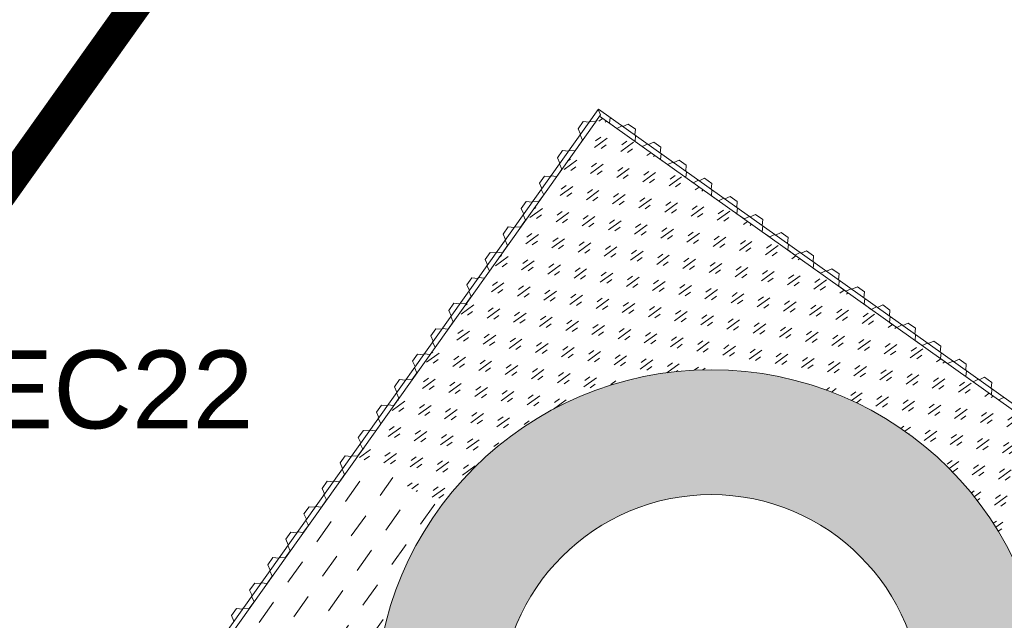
# Model space of a CAD drawing. Header units: metres. Extents: x 68442 to 71740, y 407111 to 411160.
# Tile 42 of 186: x 69655 to 69686, y 408294 to 408313. Entities that reach past the tile are written whole.
import ezdxf

# ---------------------------------------------------------------- set-up
doc = ezdxf.new("R2010")
doc.units = ezdxf.units.M
doc.linetypes.add('XX-CENTER', pattern=[8, 5, -1, 1, -1])
doc.layers.get('0').update_dxf_attribs({"lineweight": 0})
doc.layers.add('MACG_alg_werkgrens', color=3, linetype='XX-CENTER', lineweight=0)
doc.layers.add('MACG_n_inr_damwand', color=1, linetype='Continuous', lineweight=0, plot=False, transparency=0.8)
for name, color, linetype, lineweight, transparency in [('MACG_n_vhr_arc_auxcrane', 3, 'Continuous', 0, 0.8), ('MACG_n_vhr_arc_gravel', 34, 'Continuous', 0, 0.8), ('MACG_n_vhr_arc_preassembly_13.5', 6, 'Continuous', 0, 0.8), ('MACG_n_vhr_kant_', 7, 'Continuous', 0, 0.8)]:
    doc.layers.add(name, color=color, linetype=linetype, lineweight=lineweight, transparency=transparency)
doc.styles.add('Arial', font='arial.ttf')

msp = doc.modelspace()

# ---------------------------------------------------------------- hatches: boundary and pattern name
at = {"layer": 'MACG_n_vhr_arc_auxcrane'}
h = msp.add_hatch(dxfattribs=at)
h.set_pattern_fill('ACO-BETON_DETAIL', color=256, scale=2, angle=90.000000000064, style=0, pattern_type=2)
h.set_pattern_definition([(144.5671570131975, (34830.20062355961, 204118.3405691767), (-0.5922876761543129, -0.3149528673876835), [0, -0.6])])
edge = h.paths.add_edge_path()
edge.add_line((69890.99, 408653.63), (69887.79525117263, 408655.469343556))
edge.add_arc((69862.8476124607, 408612.1378847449), 50.00000000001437, 60.06925974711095, 100.9698881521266)
edge.add_line((69853.33295876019, 408661.2242511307), (69842.87816237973, 408659.3580816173))
edge.add_line((69842.87816237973, 408659.3580816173), (69804.56703283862, 408651.9339497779))
edge.add_line((69804.56703283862, 408651.9339497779), (69802.47006812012, 408652.2423224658))
edge.add_line((69802.47006812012, 408652.2423224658), (69772.25587428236, 408646.387257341))
edge.add_line((69772.25587428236, 408646.387257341), (69762.24201368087, 408644.0296839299))
edge.add_line((69762.24201368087, 408644.0296839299), (69714.23143711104, 408634.4101892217))
edge.add_line((69714.23143711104, 408634.4101892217), (69660.31987083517, 408623.5318909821))
edge.add_line((69660.31987083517, 408623.5318909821), (69615.6930530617, 408616.1773594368))
edge.add_line((69615.6930530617, 408616.1773594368), (69599.9680490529, 408615.1589782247))
edge.add_line((69599.9680490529, 408615.1589782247), (69579.75685627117, 408613.879535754))
edge.add_line((69579.75685627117, 408613.879535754), (69516.46531439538, 408612.0197842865))
edge.add_line((69516.46531439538, 408612.0197842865), (69480.55483007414, 408610.9297698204))
edge.add_line((69480.55483007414, 408610.9297698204), (69447.70548933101, 408609.4110430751))
edge.add_line((69447.70548933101, 408609.4110430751), (69408.6999944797, 408608.214484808))
edge.add_line((69408.6999944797, 408608.214484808), (69406.67941979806, 408608.8545103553))
edge.add_line((69406.67941979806, 408608.8545103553), (69374.7664976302, 408607.8755285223))
edge.add_line((69374.7664976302, 408607.8755285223), (69333.72515114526, 408605.8086692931))
edge.add_line((69333.72515114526, 408605.8086692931), (69302.51413815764, 408601.3499531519))
edge.add_line((69302.51413815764, 408601.3499531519), (69272.62490144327, 408592.6355979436))
edge.add_line((69272.62490144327, 408592.6355979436), (69240.66133827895, 408581.0843102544))
edge.add_line((69240.66133827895, 408581.0843102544), (69202.9795559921, 408569.4760835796))
edge.add_line((69202.9795559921, 408569.4760835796), (69166.50880141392, 408562.5772904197))
edge.add_line((69166.50880141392, 408562.5772904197), (69101.38735677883, 408558.7995270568))
edge.add_line((69101.38735677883, 408558.7995270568), (69072.30538015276, 408557.8496480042))
edge.add_line((69072.30538015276, 408557.8496480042), (69047.32830597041, 408556.7395719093))
edge.add_line((69047.32830597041, 408556.7395719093), (69008.3252611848, 408555.4656497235))
edge.add_line((69008.3252611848, 408555.4656497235), (69006.30342100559, 408556.1016662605))
edge.add_line((69006.30342100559, 408556.1016662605), (68974.7440942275, 408555.0708716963))
edge.add_line((68974.7440942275, 408555.0708716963), (68949.76884966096, 408553.9047791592))
edge.add_line((68949.76884966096, 408553.9047791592), (68865.80470205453, 408551.2197661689))
edge.add_line((68865.80470205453, 408551.2197661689), (68777.31451578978, 408548.599760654))
edge.add_line((68777.31451578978, 408548.599760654), (68681.19684041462, 408545.4895122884))
edge.add_line((68681.19684041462, 408545.4895122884), (68667.33185540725, 408544.6522306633))
edge.add_line((68667.33185540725, 408544.6522306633), (68660.68226577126, 408545.6388166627))
edge.add_line((68660.68226577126, 408545.6388166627), (68639.69377712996, 408552.2283421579))
edge.add_line((68639.69377712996, 408552.2283421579), (68637.26765495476, 408552.6039342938))
edge.add_line((68637.26765495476, 408552.6039342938), (68635.12317282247, 408552.9462459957))
edge.add_line((68635.12317282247, 408552.9462459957), (68634.02735714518, 408553.0506093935))
edge.add_line((68634.02735714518, 408553.0506093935), (68632.38556571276, 408553.0085121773))
edge.add_line((68632.38556571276, 408553.0085121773), (68630.73040533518, 408552.6184425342))
edge.add_line((68630.73040533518, 408552.6184425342), (68628.64072488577, 408551.7967720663))
edge.add_line((68628.64072488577, 408551.7967720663), (68627.49444182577, 408551.3669159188))
edge.add_line((68627.49444182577, 408551.3669159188), (68622.84104676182, 408546.3767620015))
edge.add_line((68622.84104676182, 408546.3767620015), (68620.45535240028, 408544.1515465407))
edge.add_line((68620.45535240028, 408544.1515465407), (68597.53665501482, 408512.536907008))
edge.add_line((68597.53665501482, 408512.536907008), (68595.794680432, 408511.3294802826))
edge.add_line((68595.794680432, 408511.3294802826), (68575.97407328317, 408483.9884259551))
edge.add_line((68575.97407328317, 408483.9884259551), (68561.74402297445, 408463.426191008))
edge.add_line((68561.74402297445, 408463.426191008), (68560.73279649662, 408461.9623852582))
edge.add_line((68560.73279649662, 408461.9623852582), (68552.66122510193, 408446.3620380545))
edge.add_line((68552.66122510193, 408446.3620380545), (68547.85497233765, 408428.5346611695))
edge.add_line((68547.85497233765, 408428.5346611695), (68546.72651088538, 408413.6026980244))
edge.add_line((68546.72651088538, 408413.6026980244), (68552.46408071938, 408382.7343713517))
edge.add_line((68552.46408071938, 408382.7343713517), (68566.94184258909, 408357.6395841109))
edge.add_line((68566.94184258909, 408357.6395841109), (68580.60143865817, 408344.4027610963))
edge.add_line((68580.60143865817, 408344.4027610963), (68597.04619884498, 408334.294514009))
edge.add_line((68597.04619884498, 408334.294514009), (68616.96046513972, 408327.5493592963))
edge.add_line((68616.96046513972, 408327.5493592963), (68646.47249194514, 408320.3740038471))
edge.add_line((68646.47249194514, 408320.3740038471), (68739.3431096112, 408298.0438553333))
edge.add_line((68739.3431096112, 408298.0438553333), (68789.15353880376, 408286.113752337))
edge.add_line((68789.15353880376, 408286.113752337), (68805.14153784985, 408282.2715612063))
edge.add_line((68805.14153784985, 408282.2715612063), (68834.37372857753, 408275.4994638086))
edge.add_line((68834.37372857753, 408275.4994638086), (68872.28995211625, 408266.2679756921))
edge.add_line((68872.28995211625, 408266.2679756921), (68874.05731989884, 408265.0686704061))
edge.add_line((68874.05731989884, 408265.0686704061), (68903.92596294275, 408257.8350841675))
edge.add_line((68903.92596294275, 408257.8350841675), (68933.23581035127, 408251.4043922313))
edge.add_line((68933.23581035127, 408251.4043922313), (69024.82282128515, 408229.3339246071))
edge.add_line((69024.82282128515, 408229.3339246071), (69088.70245911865, 408213.8840122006))
edge.add_line((69088.70245911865, 408213.8840122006), (69155.03660382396, 408197.872425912))
edge.add_line((69155.03660382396, 408197.872425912), (69184.34003182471, 408191.4186331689))
edge.add_line((69184.34003182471, 408191.4186331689), (69222.25920792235, 408182.1992804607))
edge.add_line((69222.25920792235, 408182.1992804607), (69224.03680890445, 408181.0449164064))
edge.add_line((69224.03680890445, 408181.0449164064), (69254.71911363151, 408173.5850366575))
edge.add_line((69254.71911363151, 408173.5850366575), (69283.96316963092, 408166.8812230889))
edge.add_line((69283.96316963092, 408166.8812230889), (69307.27272818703, 408161.2139464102))
edge.add_line((69307.27272818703, 408161.2139464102), (69392.31358170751, 408140.8537420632))
edge.add_line((69392.31358170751, 408140.8537420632), (69465.7830879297, 408123.2938600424))
edge.add_line((69465.7830879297, 408123.2938600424), (69508.78687441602, 408112.8881043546))
edge.add_line((69508.78687441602, 408112.8881043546), (69528.67501644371, 408110.1502857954))
edge.add_line((69528.67501644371, 408110.1502857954), (69539.22363829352, 408110.3397222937))
edge.add_line((69539.22363829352, 408110.3397222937), (69558.16388965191, 408116.3502817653))
edge.add_line((69558.16388965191, 408116.3502817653), (69583.29785457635, 408134.9510141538))
edge.add_line((69583.29785457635, 408134.9510141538), (69599.91868819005, 408158.1682098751))
edge.add_line((69599.91868819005, 408158.1682098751), (69611.74842159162, 408174.7178369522))
edge.add_line((69611.74842159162, 408174.7178369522), (69628.2526988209, 408198.1948449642))
edge.add_line((69628.2526988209, 408198.1948449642), (69656.57033895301, 408239.406929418))
edge.add_line((69656.57033895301, 408239.406929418), (69679.19434692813, 408271.2033858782))
edge.add_line((69679.19434692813, 408271.2033858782), (69680.92556931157, 408272.4261793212))
edge.add_line((69680.92556931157, 408272.4261793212), (69699.23179295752, 408298.1542927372))
edge.add_line((69699.23179295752, 408298.1542927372), (69720.93831863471, 408329.3676912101))
edge.add_line((69720.93831863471, 408329.3676912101), (69727.82244028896, 408339.1868427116))
edge.add_line((69727.82244028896, 408339.1868427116), (69747.27816437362, 408366.9374711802))
edge.add_line((69747.27816437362, 408366.9374711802), (69776.33815576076, 408408.2474589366))
edge.add_line((69776.33815576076, 408408.2474589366), (69804.58833862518, 408448.5677199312))
edge.add_line((69804.58833862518, 408448.5677199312), (69832.21827368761, 408487.3176288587))
edge.add_line((69832.21827368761, 408487.3176288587), (69840.78681888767, 408499.6055425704))
edge.add_line((69840.78681888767, 408499.6055425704), (69856.83964924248, 408524.7299723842))
edge.add_line((69856.83964924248, 408524.7299723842), (69861.50747299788, 408530.1190049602))
edge.add_line((69861.50747299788, 408530.1190049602), (69863.8576376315, 408532.3687352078))
edge.add_line((69863.8576376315, 408532.3687352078), (69869.38243760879, 408535.958351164))
edge.add_line((69869.38243760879, 408535.958351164), (69876.31717441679, 408538.9847825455))
edge.add_line((69876.31717441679, 408538.9847825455), (69879.96962366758, 408539.9380316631))
edge.add_line((69879.96962366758, 408539.9380316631), (69885.82140812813, 408540.8498679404))
edge.add_line((69885.82140812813, 408540.8498679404), (69888.76170420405, 408540.9000436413))
edge.add_line((69888.76170420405, 408540.9000436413), (69910.0651106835, 408539.8098693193))
edge.add_line((69910.0651106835, 408539.8098693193), (69909.8822468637, 408535.8139930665))
edge.add_line((69909.8822468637, 408535.8139930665), (69888.69353604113, 408536.8982979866))
edge.add_line((69888.69353604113, 408536.8982979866), (69886.16508300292, 408536.8551503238))
edge.add_line((69886.16508300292, 408536.8551503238), (69880.78467696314, 408536.016765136))
edge.add_line((69880.78467696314, 408536.016765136), (69877.63019774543, 408535.1934807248))
edge.add_line((69877.63019774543, 408535.1934807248), (69871.28493325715, 408532.4243046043))
edge.add_line((69871.28493325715, 408532.4243046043), (69866.35213237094, 408529.219326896))
edge.add_line((69866.35213237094, 408529.219326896), (69864.40855308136, 408527.3588065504))
edge.add_line((69864.40855308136, 408527.3588065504), (69860.05367954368, 408522.3310770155))
edge.add_line((69860.05367954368, 408522.3310770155), (69844.11406338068, 408497.383839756))
edge.add_line((69844.11406338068, 408497.383839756), (69835.48732618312, 408485.0124745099))
edge.add_line((69835.48732618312, 408485.0124745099), (69807.85479361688, 408446.2589226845))
edge.add_line((69807.85479361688, 408446.2589226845), (69779.6119253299, 408405.9491014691))
edge.add_line((69779.6119253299, 408405.9491014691), (69750.55158942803, 408364.6386239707))
edge.add_line((69750.55158942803, 408364.6386239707), (69731.07743552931, 408336.8617081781))
edge.add_line((69731.07743552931, 408336.8617081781), (69724.2055732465, 408327.0600428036))
edge.add_line((69724.2055732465, 408327.0600428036), (69702.4909753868, 408295.8352994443))
edge.add_line((69702.4909753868, 408295.8352994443), (69660.4012471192, 408236.6811383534))
edge.add_line((69660.4012471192, 408236.6811383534), (69631.52342823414, 408195.8921598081))
edge.add_line((69631.52342823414, 408195.8921598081), (69615.0115588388, 408172.4043601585))
edge.add_line((69615.0115588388, 408172.4043601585), (69603.17095258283, 408155.8395240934))
edge.add_line((69603.17095258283, 408155.8395240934), (69586.18367152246, 408132.1104480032))
edge.add_line((69586.18367152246, 408132.1104480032), (69560.00830357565, 408112.7390111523))
edge.add_line((69560.00830357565, 408112.7390111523), (69539.8781065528, 408106.3508305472))
edge.add_line((69539.8781065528, 408106.3508305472), (69528.4367542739, 408106.145362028))
edge.add_line((69528.4367542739, 408106.145362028), (69508.0418697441, 408108.9529391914))
edge.add_line((69508.0418697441, 408108.9529391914), (69464.8477913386, 408119.4047403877))
edge.add_line((69464.8477913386, 408119.4047403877), (69391.38204787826, 408136.963723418))
edge.add_line((69391.38204787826, 408136.963723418), (69306.33455368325, 408157.325517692))
edge.add_line((69306.33455368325, 408157.325517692), (69283.01816800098, 408162.9944542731))
edge.add_line((69283.01816800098, 408162.9944542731), (69253.77413875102, 408169.6983525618))
edge.add_line((69253.77413875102, 408169.6983525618), (69183.22926359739, 408186.8500460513))
edge.add_line((69183.22926359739, 408186.8500460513), (69154.09572169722, 408193.9647431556))
edge.add_line((69154.09572169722, 408193.9647431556), (69135.59241371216, 408198.4398336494))
edge.add_line((69135.59241371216, 408198.4398336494), (69087.76201741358, 408209.9961375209))
edge.add_line((69087.76201741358, 408209.9961375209), (69023.88539156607, 408225.4453214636))
edge.add_line((69023.88539156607, 408225.4453214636), (68932.294307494, 408247.5167752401))
edge.add_line((68932.294307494, 408247.5167752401), (68902.97875510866, 408253.9239104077))
edge.add_arc((68719.70492335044, 407531.5420360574), 745.2683206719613, 75.76399316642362, 76.17206645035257)
edge.add_arc((67867.38522485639, 404087.5265051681), 4293.181562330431, 76.11235452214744, 76.52042780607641)
edge.add_arc((67837.67616564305, 404094.7597895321), 4293.181562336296, 76.11235452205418, 76.52042780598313)
edge.add_arc((68672.875690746, 407544.2952383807), 744.0304653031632, 77.14498800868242, 77.55306129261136)
edge.add_line((68833.24057916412, 408270.8380353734), (68804.20003643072, 408278.3839501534))
edge.add_line((68804.20003643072, 408278.3839501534), (68788.2220463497, 408282.2237237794))
edge.add_line((68788.2220463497, 408282.2237237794), (68738.4075573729, 408294.1548009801))
edge.add_line((68738.4075573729, 408294.1548009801), (68645.5324275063, 408316.486034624))
edge.add_line((68645.5324275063, 408316.486034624), (68615.84418625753, 408323.7042336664))
edge.add_line((68615.84418625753, 408323.7042336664), (68595.33578960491, 408330.6506260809))
edge.add_line((68595.33578960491, 408330.6506260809), (68578.1329479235, 408341.2248498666))
edge.add_line((68578.1329479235, 408341.2248498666), (68563.75658330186, 408355.1562569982))
edge.add_line((68563.75658330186, 408355.1562569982), (68548.65672647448, 408381.3293421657))
edge.add_line((68548.65672647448, 408381.3293421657), (68542.6985979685, 408413.3842822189))
edge.add_line((68542.6985979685, 408413.3842822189), (68543.89475103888, 408429.2119505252))
edge.add_line((68543.89475103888, 408429.2119505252), (68548.91102591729, 408447.8183424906))
edge.add_line((68548.91102591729, 408447.8183424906), (68557.3151684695, 408464.0614673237))
edge.add_line((68557.3151684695, 408464.0614673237), (68558.50587143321, 408465.7736545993))
edge.add_line((68558.50587143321, 408465.7736545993), (68572.73553822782, 408486.336167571))
edge.add_line((68572.73553822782, 408486.336167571), (68616.63449167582, 408546.8915109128))
edge.add_line((68616.63449167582, 408546.8915109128), (68620.8391056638, 408554.5027380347))
edge.add_line((68620.8391056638, 408554.5027380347), (68621.43335877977, 408557.6408115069))
edge.add_line((68621.43335877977, 408557.6408115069), (68621.3137067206, 408559.3159403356))
edge.add_line((68621.3137067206, 408559.3159403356), (68620.50101276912, 408561.532378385))
edge.add_line((68620.50101276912, 408561.532378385), (68615.76326204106, 408569.0104981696))
edge.add_line((68615.76326204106, 408569.0104981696), (68618.60273522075, 408572.2268925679))
edge.add_line((68618.60273522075, 408572.2268925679), (68630.17002592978, 408563.7526158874))
edge.add_line((68630.17002592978, 408563.7526158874), (68639.35563038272, 408557.4018272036))
edge.add_line((68639.35563038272, 408557.4018272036), (68642.1960033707, 408555.6352537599))
edge.add_line((68642.1960033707, 408555.6352537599), (68661.58039194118, 408549.5493499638))
edge.add_line((68661.58039194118, 408549.5493499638), (68667.5066986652, 408548.6700759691))
edge.add_line((68667.5066986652, 408548.6700759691), (68681.01156373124, 408549.4856105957))
edge.add_line((68681.01156373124, 408549.4856105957), (68777.19064210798, 408552.5978458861))
edge.add_line((68777.19064210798, 408552.5978458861), (68865.68231849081, 408555.2178955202))
edge.add_line((68865.68231849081, 408555.2178955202), (68949.63827091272, 408557.9026440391))
edge.add_line((68949.63827091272, 408557.9026440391), (68974.6135153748, 408559.0687397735))
edge.add_line((68974.6135153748, 408559.0687397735), (69047.17482097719, 408561.4387459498))
edge.add_line((69047.17482097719, 408561.4387459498), (69072.17480130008, 408561.8475160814))
edge.add_line((69072.17480130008, 408561.8475160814), (69101.20621100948, 408562.7957435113))
edge.add_line((69101.20621100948, 408562.7957435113), (69166.01921272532, 408566.5556137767))
edge.add_line((69166.01921272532, 408566.5556137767), (69202.01600392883, 408573.3647522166))
edge.add_line((69202.01600392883, 408573.3647522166), (69239.3920445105, 408584.8787922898))
edge.add_line((69239.3920445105, 408584.8787922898), (69271.38411298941, 408596.4403814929))
edge.add_line((69271.38411298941, 408596.4403814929), (69301.66724341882, 408605.2695783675))
edge.add_line((69301.66724341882, 408605.2695783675), (69333.36636030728, 408609.7980236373))
edge.add_line((69333.36636030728, 408609.7980236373), (69374.64384869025, 408611.8736477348))
edge.add_line((69374.64384869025, 408611.8736477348), (69447.56132531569, 408614.1105123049))
edge.add_line((69447.56132531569, 408614.1105123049), (69480.43366543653, 408614.9279343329))
edge.add_line((69480.43366543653, 408614.9279343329), (69516.34831376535, 408616.018073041))
edge.add_line((69516.34831376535, 408616.018073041), (69579.57170644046, 408617.8758217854))
edge.add_line((69579.57170644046, 408617.8758217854), (69599.7124414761, 408619.1508040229))
edge.add_line((69599.7124414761, 408619.1508040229), (69615.23747755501, 408620.156234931))
edge.add_line((69615.23747755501, 408620.156234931), (69659.59883751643, 408627.4670188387))
edge.add_line((69659.59883751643, 408627.4670188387), (69713.44293399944, 408638.3317029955))
edge.add_line((69713.44293399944, 408638.3317029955), (69763.29078626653, 408648.3193179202))
edge.add_line((69763.29078626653, 408648.3193179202), (69771.49489011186, 408650.3142031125))
edge.add_line((69771.49489011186, 408650.3142031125), (69841.98368637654, 408663.9738921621))
edge.add_line((69841.98368637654, 408663.9738921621), (69862.28466382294, 408668.0524683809))
edge.add_line((69862.28466382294, 408668.0524683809), (69870.16459603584, 408668.8382481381))
edge.add_line((69870.16459603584, 408668.8382481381), (69875.68553258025, 408668.2108689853))
edge.add_line((69875.68553258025, 408668.2108689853), (69889.04269756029, 408660.5287498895))
edge.add_arc((69926.23815872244, 408728.4734824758), 77.45959603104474, 241.3020718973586, 271.5133890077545)
edge.add_line((69928.28390923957, 408651.0409058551), (69943.96307896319, 408651.3890650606))
edge.add_line((69943.96307896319, 408651.3890650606), (69944.07407763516, 408646.3902972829))
edge.add_line((69944.07407763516, 408646.3902972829), (69917.04000000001, 408645.79))
edge.add_line((69917.04000000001, 408645.79), (69903.16000000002, 408647.17))
edge.add_line((69903.16000000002, 408647.17), (69890.98999999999, 408653.63))
edge.add_line((69890.98999999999, 408653.63), (69887.79525117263, 408655.469343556))
at = {"layer": 'MACG_n_vhr_arc_gravel'}
h = msp.add_hatch(dxfattribs=at)
h.set_pattern_fill('GOST_GLASS', color=256, scale=0.2, angle=520.0858654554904, style=0)
h.set_pattern_definition([(216.0566604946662, (-44051.67658989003, 581591.509446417), (-0.838212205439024, 0.1319101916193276), [0.4999999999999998, -0.6999999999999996]), (216.0566604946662, (-44051.88614290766, 581591.5424239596), (-0.838212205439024, 0.1319101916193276), [0.1999999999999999, -0.9999999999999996]), (216.0566604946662, (-44051.70956743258, 581591.2998933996), (-0.838212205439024, 0.1319101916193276), [0.1999999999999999, -0.9999999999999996])])
edge = h.paths.add_edge_path()
edge.add_line((69688.12136299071, 408282.5393626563), (69696.09524079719, 408293.7460886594))
edge.add_line((69696.09524079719, 408293.7460886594), (69673.42669668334, 408309.8721830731))
edge.add_line((69673.42669668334, 408309.8721830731), (69665.6787026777, 408298.9807149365))
edge.add_line((69665.6787026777, 408298.9807149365), (69668.34059334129, 408297.3700217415))
edge.add_arc((69676.99999984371, 408290.9999998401), 10.74999999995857, -36.35697337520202, 143.6611026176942, ccw=False)
edge.add_line((69685.65739626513, 408284.6272463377), (69688.12136299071, 408282.5393626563))
h = msp.add_hatch(dxfattribs=at)
h.set_pattern_fill('GOST_GLASS', color=256, scale=0.2, angle=520.0858654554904, style=0)
h.set_pattern_definition([(273.2199345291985, (35012.68432001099, 204126.8092470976), (-0.5653514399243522, -0.6327540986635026), [0.4999999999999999, -0.7]), (273.2199345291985, (35012.54298217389, 204126.6510585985), (-0.5653514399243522, -0.6327540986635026), [0.2, -0.9999999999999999]), (273.2199345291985, (35012.84250851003, 204126.6679092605), (-0.5653514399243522, -0.6327540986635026), [0.2, -0.9999999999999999])])
h.paths.add_polyline_path([(68878.24999999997, 408277.0000000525, 1), (68899.75000000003, 408277.0000000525, 1)])
h.paths.add_polyline_path([(68895.75000000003, 408277.0000000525, -1), (68882.24999999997, 408277.0000000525, -1)], flags=16)
h.paths.add_polyline_path([(69249.74999999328, 408193, 1), (69228.24999999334, 408193, 1)])
h.paths.add_polyline_path([(69232.24999999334, 408193, -1), (69245.74999999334, 408193, -1)], flags=16)
h.paths.add_polyline_path([(69666.24999999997, 408291.0000000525, 1), (69687.75000000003, 408291.0000000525, 1)])
h.paths.add_polyline_path([(69683.75000000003, 408291.0000000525, -1), (69670.25000000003, 408291.0000000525, -1)], flags=16)
at = {"layer": 'MACG_n_vhr_arc_preassembly_13.5'}
h = msp.add_hatch(dxfattribs=at)
h.set_pattern_fill('DASH', color=256, scale=0.4999999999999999, angle=54.57264934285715)
h.set_pattern_definition([(54.57264934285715, (69982.3729599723, 409427.9198574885), (-0.1866748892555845, 1.106901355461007), [0.7937499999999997, -0.7937499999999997])])
edge = h.paths.add_edge_path()
edge.add_line((69665.6787026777, 408298.9807149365), (69655.83539952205, 408285.1575549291))
edge.add_line((69655.83539952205, 408285.1575549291), (69664.35519942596, 408254.9175048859))
edge.add_line((69664.35519942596, 408254.9175048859), (69677.03582303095, 408272.7392319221))
edge.add_line((69677.03582303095, 408272.7392319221), (69679.19434692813, 408271.2033858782))
edge.add_line((69679.19434692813, 408271.2033858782), (69680.92556931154, 408272.4261793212))
edge.add_line((69680.92556931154, 408272.4261793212), (69688.09288185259, 408282.5596277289))
edge.add_line((69688.09288185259, 408282.5596277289), (69685.65739626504, 408284.6272463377))
edge.add_arc((69677.00000010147, 408291.0000001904), 10.75000000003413, 143.6611049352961, 323.6430243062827, ccw=False)
edge.add_line((69668.34059334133, 408297.3700217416), (69665.6787026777, 408298.9807149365))

# ---------------------------------------------------------------- linework, layer by layer
at = {"layer": 'MACG_alg_werkgrens', "ltscale": 10, "const_width": 1, "flags": 128}
msp.add_lwpolyline([(69652.6266676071, 408244.3139803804), (69580.43975295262, 408135.7996218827, -0.2858693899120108), (69510.80465585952, 408117.9355774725), (69480.44049890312, 408125.306603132), (69373.3103336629, 408150.997667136), (69264.00352745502, 408177.5073554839), (69272.66935851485, 408213.1829202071), (69222.83996708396, 408225.2985850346), (69186.17968404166, 408197.158896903), (69063.0321490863, 408224.1015942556), (68913.9627914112, 408261.55731801), (68922.62445638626, 408297.3821724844), (68872.78219504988, 408309.444711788), (68835.7927851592, 408280.9896828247), (68835.79278515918, 408280.9896828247), (68728.26140623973, 408304.0774957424), (68624.1111314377, 408329.3107386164, -0.6092373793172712), (68577.46112056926, 408471.9608823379), (68602.21373038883, 408454.016109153), (68632.32244185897, 408495.5278819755), (68622.45027626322, 408531.8080836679), (68626.54817695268, 408533.9363722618), (68628.9252951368, 408534.951483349), (68631.55757572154, 408535.8353108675), (68633.62749820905, 408536.3653767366), (68635.7026991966, 408536.7578657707), (68637.67822392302, 408537.0032306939), (68675.09973128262, 408537.1645329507), (68742.36566349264, 408540.3132566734), (68835.80353253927, 408543.0052077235), (68967.065267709, 408548.7300260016), (68968.48101607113, 408511.7860641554), (69019.64758030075, 408513.4110555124), (69047.79070099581, 408550.7501415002), (69106.78108403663, 408552.4243630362), (69148.26408054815, 408553.4663399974), (69186.08955361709, 408558.2040449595), (69228.65966955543, 408568.6719890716), (69271.95403007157, 408585.3551701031), (69304.93506377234, 408594.7165468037), (69331.81194858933, 408598.6502858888), (69366.17090956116, 408601.2460787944), (69367.50545810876, 408565.8844781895), (69418.72780406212, 408567.7750851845), (69445.25920414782, 408603.3551923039), (69516.43539545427, 408605.1667364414), (69604.26362833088, 408608.4105173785), (69625.79056417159, 408611.2605633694), (69700.81773110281, 408624.7553955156), (69764.59479603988, 408638.5854932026), (69771.79611090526, 408602.7599013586), (69822.03264815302, 408612.4858156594), (69836.83466005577, 408640.4798002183), (69873.68, 408649.16), (69888.62, 408618.4), (69898.20857130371, 408622.4719029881), (69939.45, 408640.96), (69956.42, 408603.4899999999), (69962.81391167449, 408588.3041251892), (69961.63302491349, 408588.2774886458), (69960.69951775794, 408587.8546423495), (69957.5937608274, 408586.4478424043), (69947.96112643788, 408582.0845938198), (69937.59571893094, 408577.3894244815), (69936.49079141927, 408576.8889307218), (69935.47144845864, 408576.1082631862), (69934.29634182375, 408575.2083034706), (69933.95565180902, 408574.5425873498), (69933.4216701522, 408573.4991749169), (69933.36605613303, 408572.565009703), (69932.94890021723, 408565.5579177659), (69931.50297169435, 408541.270226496), (69926.76994091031, 408541.5519998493), (69910.5266640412, 408542.4640586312), (69905.36783868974, 408541.2017509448), (69900.69919967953, 408541.4406625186), (69894.04410919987, 408541.7812281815), (69887.8493615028, 408542.0346420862), (69885.72260160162, 408541.9983492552), (69882.13871256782, 408541.4399007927), (69879.73529584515, 408541.0653957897), (69875.9396802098, 408540.074781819), (69871.06905411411, 408537.9491617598), (69868.35118546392, 408536.6597363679), (69866.98802958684, 408535.774056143), (69863.12170587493, 408533.2619982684), (69859.36284015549, 408529.3994978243), (69855.91561553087, 408525.4196548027), (69839.8324377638, 408500.2477279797), (69836.92448251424, 408496.1350962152), (69817.12301610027, 408468.1279501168), (69801.02492825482, 408445.485943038), (69776.24305957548, 408410.1158564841), (69727.63673674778, 408341.1141717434), (69703.00545783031, 408306.2134719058), (69670.08490524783, 408329.6050927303), (69640.36223764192, 408287.8447095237), (69652.6266676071, 408244.3139803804)], format="xyb", dxfattribs=at)
at = {"layer": 'MACG_n_inr_damwand'}
for p, q in [((69673.37919677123, 408310.0900563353), (69657.25542565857, 408287.4254300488)), ((69673.38789182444, 408310.1022791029), (69673.37919677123, 408310.0900563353)), ((69673.37919677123, 408310.0900563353), (69673.45820764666, 408309.9172637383)), ((69696.19094981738, 408293.8806009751), (69673.38789182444, 408310.1022791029)), ((69673.34468893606, 408309.7569076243), (69657.56790292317, 408287.5792411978)), ((69672.90021344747, 408309.7006016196), (69672.7379057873, 408309.4724432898)), ((69673.08936166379, 408309.6826307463), (69672.90021344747, 408309.7006016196)), ((69673.10675177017, 408309.7070762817), (69673.08936166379, 408309.6826307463)), ((69673.29589998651, 408309.6891054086), (69673.10675177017, 408309.7070762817)), ((69673.45820764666, 408309.9172637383), (69673.29589998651, 408309.6891054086)), ((69696.0952913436, 408293.7461596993), (69673.42669668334, 408309.8721830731)), ((69673.7463391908, 408309.64535384), (69673.76431006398, 408309.8345020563)), ((69673.76431006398, 408309.8345020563), (69673.7520872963, 408309.8431971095)), ((69672.7379057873, 408309.4724432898), (69672.8169166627, 408309.2996506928)), ((69673.97449752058, 408309.4830461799), (69673.7463391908, 408309.64535384)), ((69674.14729011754, 408309.5620570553), (69673.97449752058, 408309.4830461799)), ((69674.1595128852, 408309.5533620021), (69674.14729011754, 408309.5620570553)), ((69674.17173565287, 408309.5446669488), (69674.1595128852, 408309.5533620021)), ((69674.34452824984, 408309.6236778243), (69674.17173565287, 408309.5446669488)), ((69674.57268657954, 408309.4613701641), (69674.34452824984, 408309.6236778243)), ((69674.55471570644, 408309.2722219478), (69674.57268657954, 408309.4613701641)), ((69672.8785374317, 408309.1024125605), (69672.71622977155, 408308.8742542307)), ((69672.80822160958, 408309.2874279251), (69672.79952655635, 408309.2752051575)), ((69672.79952655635, 408309.2752051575), (69672.8785374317, 408309.1024125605)), ((69672.8169166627, 408309.2996506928), (69672.80822160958, 408309.2874279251)), ((69674.57916124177, 408309.2548318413), (69674.55471570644, 408309.2722219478)), ((69674.56119036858, 408309.0656836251), (69674.57916124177, 408309.2548318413)), ((69674.78934869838, 408308.9033759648), (69674.56119036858, 408309.0656836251)), ((69675.15937942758, 408309.0440076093), (69674.9865868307, 408308.9649967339)), ((69675.38753775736, 408308.8816999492), (69675.15937942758, 408309.0440076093)), ((69672.23853548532, 408308.7704749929), (69672.07622782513, 408308.5423166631)), ((69672.42768370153, 408308.7525041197), (69672.23853548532, 408308.7704749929)), ((69672.44507380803, 408308.776949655), (69672.42768370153, 408308.7525041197)), ((69672.63422202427, 408308.7589787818), (69672.44507380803, 408308.776949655)), ((69674.9621412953, 408308.9823868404), (69674.78934869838, 408308.9033759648)), ((69674.97436406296, 408308.9736917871), (69674.9621412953, 408308.9823868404)), ((69674.9865868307, 408308.9649967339), (69674.97436406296, 408308.9736917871)), ((69675.3695668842, 408308.6925517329), (69675.38753775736, 408308.8816999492)), ((69672.07622782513, 408308.5423166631), (69672.1552387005, 408308.3695240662)), ((69675.39401241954, 408308.6751616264), (69675.3695668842, 408308.6925517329)), ((69675.37604154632, 408308.4860134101), (69675.39401241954, 408308.6751616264)), ((69675.60419987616, 408308.32370575), (69675.37604154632, 408308.4860134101)), ((69675.77699247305, 408308.4027166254), (69675.60419987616, 408308.32370575)), ((69675.78921524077, 408308.3940215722), (69675.77699247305, 408308.4027166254)), ((69675.80143800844, 408308.3853265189), (69675.78921524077, 408308.3940215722)), ((69675.97423060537, 408308.4643373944), (69675.80143800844, 408308.3853265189)), ((69676.20238893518, 408308.3020297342), (69675.97423060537, 408308.4643373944)), ((69672.21685946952, 408308.1722859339), (69672.05455180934, 408307.9441276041)), ((69672.14654364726, 408308.3573012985), (69672.13784859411, 408308.3450785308)), ((69672.13784859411, 408308.3450785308), (69672.21685946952, 408308.1722859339)), ((69672.1552387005, 408308.3695240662), (69672.14654364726, 408308.3573012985)), ((69676.18441806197, 408308.112881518), (69676.20238893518, 408308.3020297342)), ((69676.2088635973, 408308.0954914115), (69676.18441806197, 408308.112881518)), ((69676.1908927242, 408307.9063431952), (69676.2088635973, 408308.0954914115)), ((69671.65886527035, 408307.9556238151), (69671.49655761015, 408307.7274654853)), ((69671.84801348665, 408307.9376529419), (69671.65886527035, 408307.9556238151)), ((69671.86540359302, 408307.9620984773), (69671.84801348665, 408307.9376529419)), ((69672.05455180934, 408307.9441276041), (69671.86540359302, 408307.9620984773)), ((69676.41905105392, 408307.744035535), (69676.1908927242, 408307.9063431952)), ((69676.59184365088, 408307.8230464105), (69676.41905105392, 408307.744035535)), ((69676.60406641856, 408307.8143513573), (69676.59184365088, 408307.8230464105)), ((69676.61628918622, 408307.805656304), (69676.60406641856, 408307.8143513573)), ((69676.78908178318, 408307.8846671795), (69676.61628918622, 408307.805656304)), ((69677.01724011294, 408307.7223595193), (69676.78908178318, 408307.8846671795)), ((69671.49655761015, 408307.7274654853), (69671.57556848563, 408307.5546728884)), ((69671.56687343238, 408307.5424501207), (69671.5581783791, 408307.5302273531)), ((69671.5581783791, 408307.5302273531), (69671.63718925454, 408307.3574347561)), ((69671.57556848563, 408307.5546728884), (69671.56687343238, 408307.5424501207)), ((69676.99926923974, 408307.5332113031), (69677.01724011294, 408307.7223595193)), ((69677.02371477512, 408307.5158211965), (69676.99926923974, 408307.5332113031)), ((69677.0057439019, 408307.3266729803), (69677.02371477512, 408307.5158211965)), ((69671.07919505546, 408307.1407726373), (69670.91688739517, 408306.9126143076)), ((69671.26834327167, 408307.1228017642), (69671.07919505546, 408307.1407726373)), ((69671.28573337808, 408307.1472472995), (69671.26834327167, 408307.1228017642)), ((69671.47488159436, 408307.1292764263), (69671.28573337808, 408307.1472472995)), ((69671.63718925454, 408307.3574347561), (69671.47488159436, 408307.1292764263)), ((69677.23390223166, 408307.1643653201), (69677.0057439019, 408307.3266729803)), ((69677.40669482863, 408307.2433761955), (69677.23390223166, 408307.1643653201)), ((69677.4189175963, 408307.2346811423), (69677.40669482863, 408307.2433761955)), ((69677.43114036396, 408307.2259860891), (69677.4189175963, 408307.2346811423)), ((69677.60393296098, 408307.3049969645), (69677.43114036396, 408307.2259860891)), ((69677.8320912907, 408307.1426893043), (69677.60393296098, 408307.3049969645)), ((69677.81412041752, 408306.953541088), (69677.8320912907, 408307.1426893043)), ((69670.91688739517, 408306.9126143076), (69670.99589827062, 408306.7398217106)), ((69677.83856595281, 408306.9361509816), (69677.81412041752, 408306.953541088)), ((69677.82059507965, 408306.7470027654), (69677.83856595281, 408306.9361509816)), ((69671.05751903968, 408306.5425835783), (69670.89521137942, 408306.3144252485)), ((69670.98720321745, 408306.7275989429), (69670.9785081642, 408306.7153761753)), ((69670.9785081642, 408306.7153761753), (69671.05751903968, 408306.5425835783)), ((69670.99589827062, 408306.7398217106), (69670.98720321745, 408306.7275989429)), ((69678.04875340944, 408306.5846951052), (69677.82059507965, 408306.7470027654)), ((69678.22154600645, 408306.6637059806), (69678.04875340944, 408306.5846951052)), ((69678.23376877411, 408306.6550109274), (69678.22154600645, 408306.6637059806)), ((69678.24599154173, 408306.6463158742), (69678.23376877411, 408306.6550109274)), ((69678.41878413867, 408306.7253267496), (69678.24599154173, 408306.6463158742)), ((69678.64694246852, 408306.5630190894), (69678.41878413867, 408306.7253267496)), ((69678.6289715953, 408306.3738708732), (69678.64694246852, 408306.5630190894)), ((69670.49952484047, 408306.3259214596), (69670.33721718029, 408306.0977631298)), ((69670.68867305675, 408306.3079505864), (69670.49952484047, 408306.3259214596)), ((69670.70606316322, 408306.3323961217), (69670.68867305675, 408306.3079505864)), ((69670.89521137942, 408306.3144252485), (69670.70606316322, 408306.3323961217)), ((69678.65341713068, 408306.3564807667), (69678.6289715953, 408306.3738708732)), ((69678.63544625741, 408306.1673325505), (69678.65341713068, 408306.3564807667)), ((69670.33721718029, 408306.0977631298), (69670.41622805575, 408305.9249705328)), ((69670.40753300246, 408305.9127477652), (69670.39883794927, 408305.9005249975)), ((69670.39883794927, 408305.9005249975), (69670.47784882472, 408305.7277324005)), ((69670.41622805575, 408305.9249705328), (69670.40753300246, 408305.9127477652)), ((69678.86360458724, 408306.0050248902), (69678.63544625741, 408306.1673325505)), ((69679.0363971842, 408306.0840357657), (69678.86360458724, 408306.0050248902)), ((69679.04861995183, 408306.0753407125), (69679.0363971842, 408306.0840357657)), ((69679.06084271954, 408306.0666456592), (69679.04861995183, 408306.0753407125)), ((69679.2336353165, 408306.1456565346), (69679.06084271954, 408306.0666456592)), ((69679.46179364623, 408305.9833488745), (69679.2336353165, 408306.1456565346)), ((69679.44382277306, 408305.7942006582), (69679.46179364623, 408305.9833488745)), ((69670.47784882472, 408305.7277324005), (69670.31554116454, 408305.4995740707)), ((69679.4682683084, 408305.7768105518), (69679.44382277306, 408305.7942006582)), ((69679.45029743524, 408305.5876623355), (69679.4682683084, 408305.7768105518)), ((69679.67845576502, 408305.4253546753), (69679.45029743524, 408305.5876623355)), ((69680.04848649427, 408305.5659863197), (69679.8756938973, 408305.4869754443)), ((69680.27664482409, 408305.4036786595), (69680.04848649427, 408305.5659863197)), ((69669.9198546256, 408305.5110702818), (69669.75754696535, 408305.282911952)), ((69669.75754696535, 408305.282911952), (69669.83655784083, 408305.110119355)), ((69670.10900284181, 408305.4930994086), (69669.9198546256, 408305.5110702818)), ((69670.12639294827, 408305.5175449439), (69670.10900284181, 408305.4930994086)), ((69670.31554116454, 408305.4995740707), (69670.12639294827, 408305.5175449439)), ((69679.85124836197, 408305.5043655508), (69679.67845576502, 408305.4253546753)), ((69679.86347112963, 408305.4956704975), (69679.85124836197, 408305.5043655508)), ((69679.8756938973, 408305.4869754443), (69679.86347112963, 408305.4956704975)), ((69680.25867395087, 408305.2145304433), (69680.27664482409, 408305.4036786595)), ((69669.82786278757, 408305.0978965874), (69669.81916773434, 408305.0856738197)), ((69669.81916773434, 408305.0856738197), (69669.8981786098, 408304.9128812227)), ((69669.83655784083, 408305.110119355), (69669.82786278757, 408305.0978965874)), ((69680.28311948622, 408305.1971403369), (69680.25867395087, 408305.2145304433)), ((69680.26514861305, 408305.0079921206), (69680.28311948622, 408305.1971403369)), ((69680.49330694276, 408304.8456844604), (69680.26514861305, 408305.0079921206)), ((69680.66609953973, 408304.9246953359), (69680.49330694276, 408304.8456844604)), ((69680.67832230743, 408304.9160002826), (69680.66609953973, 408304.9246953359)), ((69680.86333767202, 408304.9863161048), (69680.69054507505, 408304.9073052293)), ((69681.09149600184, 408304.8240084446), (69680.86333767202, 408304.9863161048)), ((69669.34018441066, 408304.696219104), (69669.17787675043, 408304.4680607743)), ((69669.52933262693, 408304.6782482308), (69669.34018441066, 408304.696219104)), ((69669.54672273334, 408304.7026937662), (69669.52933262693, 408304.6782482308)), ((69669.73587094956, 408304.684722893), (69669.54672273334, 408304.7026937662)), ((69669.8981786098, 408304.9128812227), (69669.73587094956, 408304.684722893)), ((69680.69054507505, 408304.9073052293), (69680.67832230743, 408304.9160002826)), ((69681.07352512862, 408304.6348602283), (69681.09149600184, 408304.8240084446)), ((69681.09797066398, 408304.6174701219), (69681.07352512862, 408304.6348602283)), ((69681.07999979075, 408304.4283219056), (69681.09797066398, 408304.6174701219)), ((69669.17787675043, 408304.4680607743), (69669.25688762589, 408304.2952681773)), ((69669.25688762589, 408304.2952681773), (69669.24819257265, 408304.2830454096)), ((69681.30815812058, 408304.2660142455), (69681.07999979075, 408304.4283219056)), ((69681.48095071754, 408304.3450251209), (69681.30815812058, 408304.2660142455)), ((69681.49317348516, 408304.3363300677), (69681.48095071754, 408304.3450251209)), ((69681.50539625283, 408304.3276350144), (69681.49317348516, 408304.3363300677)), ((69681.67818884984, 408304.4066458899), (69681.50539625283, 408304.3276350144)), ((69681.90634717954, 408304.2443382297), (69681.67818884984, 408304.4066458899)), ((69669.31850839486, 408304.098030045), (69669.15620073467, 408303.8698717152)), ((69669.24819257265, 408304.2830454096), (69669.23949751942, 408304.270822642)), ((69669.23949751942, 408304.270822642), (69669.31850839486, 408304.098030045)), ((69681.88837630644, 408304.0551900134), (69681.90634717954, 408304.2443382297)), ((69681.91282184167, 408304.037799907), (69681.88837630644, 408304.0551900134)), ((69681.89485096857, 408303.8486516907), (69681.91282184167, 408304.037799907)), ((69668.76051419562, 408303.8813679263), (69668.59820653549, 408303.6532095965)), ((69668.94966241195, 408303.8633970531), (69668.76051419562, 408303.8813679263)), ((69668.9670525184, 408303.8878425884), (69668.94966241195, 408303.8633970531)), ((69669.15620073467, 408303.8698717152), (69668.9670525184, 408303.8878425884)), ((69682.12300929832, 408303.6863440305), (69681.89485096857, 408303.8486516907)), ((69682.29580189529, 408303.765354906), (69682.12300929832, 408303.6863440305)), ((69682.30802466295, 408303.7566598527), (69682.29580189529, 408303.765354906)), ((69682.32024743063, 408303.7479647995), (69682.30802466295, 408303.7566598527)), ((69682.49304002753, 408303.826975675), (69682.32024743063, 408303.7479647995)), ((69682.72119835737, 408303.6646680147), (69682.49304002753, 408303.826975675)), ((69682.7032274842, 408303.4755197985), (69682.72119835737, 408303.6646680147)), ((69668.59820653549, 408303.6532095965), (69668.67721741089, 408303.4804169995)), ((69668.66852235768, 408303.4681942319), (69668.65982730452, 408303.4559714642)), ((69668.65982730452, 408303.4559714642), (69668.73883817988, 408303.2831788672)), ((69668.67721741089, 408303.4804169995), (69668.66852235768, 408303.4681942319)), ((69682.72767301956, 408303.4581296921), (69682.7032274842, 408303.4755197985)), ((69682.70970214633, 408303.2689814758), (69682.72767301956, 408303.4581296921)), ((69668.18084398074, 408303.0665167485), (69668.01853632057, 408302.8383584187)), ((69668.36999219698, 408303.0485458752), (69668.18084398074, 408303.0665167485)), ((69668.38738230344, 408303.0729914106), (69668.36999219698, 408303.0485458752)), ((69668.57653051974, 408303.0550205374), (69668.38738230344, 408303.0729914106)), ((69668.73883817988, 408303.2831788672), (69668.57653051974, 408303.0550205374)), ((69682.93786047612, 408303.1066738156), (69682.70970214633, 408303.2689814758)), ((69683.11065307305, 408303.185684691), (69682.93786047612, 408303.1066738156)), ((69683.12287584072, 408303.1769896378), (69683.11065307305, 408303.185684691)), ((69683.1350986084, 408303.1682945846), (69683.12287584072, 408303.1769896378)), ((69683.30789120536, 408303.24730546), (69683.1350986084, 408303.1682945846)), ((69683.53604953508, 408303.0849977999), (69683.30789120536, 408303.24730546)), ((69683.51807866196, 408302.8958495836), (69683.53604953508, 408303.0849977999)), ((69668.01853632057, 408302.8383584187), (69668.09754719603, 408302.6655658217)), ((69683.5425241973, 408302.8784594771), (69683.51807866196, 408302.8958495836)), ((69683.52455332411, 408302.6893112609), (69683.5425241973, 408302.8784594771)), ((69668.15916796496, 408302.4683276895), (69667.99686030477, 408302.2401693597)), ((69668.08885214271, 408302.6533430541), (69668.08015708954, 408302.6411202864)), ((69668.08015708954, 408302.6411202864), (69668.15916796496, 408302.4683276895)), ((69668.09754719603, 408302.6655658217), (69668.08885214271, 408302.6533430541)), ((69683.75271165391, 408302.5270036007), (69683.52455332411, 408302.6893112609)), ((69683.92550425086, 408302.6060144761), (69683.75271165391, 408302.5270036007)), ((69683.93772701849, 408302.5973194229), (69683.92550425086, 408302.6060144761)), ((69683.94994978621, 408302.5886243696), (69683.93772701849, 408302.5973194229)), ((69684.12274238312, 408302.6676352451), (69683.94994978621, 408302.5886243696)), ((69684.35090071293, 408302.5053275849), (69684.12274238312, 408302.6676352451)), ((69684.33292983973, 408302.3161793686), (69684.35090071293, 408302.5053275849)), ((69667.60117376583, 408302.2516655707), (69667.43886610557, 408302.0235072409)), ((69667.7903219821, 408302.2336946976), (69667.60117376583, 408302.2516655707)), ((69667.8077120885, 408302.2581402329), (69667.7903219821, 408302.2336946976)), ((69667.99686030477, 408302.2401693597), (69667.8077120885, 408302.2581402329)), ((69684.35737537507, 408302.2987892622), (69684.33292983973, 408302.3161793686)), ((69684.3394045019, 408302.1096410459), (69684.35737537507, 408302.2987892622)), ((69684.56756283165, 408301.9473333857), (69684.3394045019, 408302.1096410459)), ((69684.93759356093, 408302.0879650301), (69684.76480096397, 408302.0089541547)), ((69685.16575189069, 408301.92565737), (69684.93759356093, 408302.0879650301)), ((69667.43886610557, 408302.0235072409), (69667.51787698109, 408301.850714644)), ((69667.50918192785, 408301.8384918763), (69667.50048687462, 408301.8262691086)), ((69667.50048687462, 408301.8262691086), (69667.57949775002, 408301.6534765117)), ((69667.51787698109, 408301.850714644), (69667.50918192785, 408301.8384918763)), ((69684.74035542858, 408302.0263442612), (69684.56756283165, 408301.9473333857)), ((69684.75257819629, 408302.0176492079), (69684.74035542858, 408302.0263442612)), ((69684.76480096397, 408302.0089541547), (69684.75257819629, 408302.0176492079)), ((69685.14778101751, 408301.7365091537), (69685.16575189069, 408301.92565737)), ((69667.57949775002, 408301.6534765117), (69667.41719008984, 408301.4253181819)), ((69685.17222655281, 408301.7191190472), (69685.14778101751, 408301.7365091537)), ((69685.15425567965, 408301.5299708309), (69685.17222655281, 408301.7191190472)), ((69685.38241400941, 408301.3676631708), (69685.15425567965, 408301.5299708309)), ((69685.75244473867, 408301.5082948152), (69685.57965214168, 408301.4292839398)), ((69685.9806030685, 408301.345987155), (69685.75244473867, 408301.5082948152)), ((69667.02150355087, 408301.4368143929), (69666.8591958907, 408301.2086560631)), ((69666.8591958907, 408301.2086560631), (69666.93820676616, 408301.0358634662)), ((69667.21065176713, 408301.4188435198), (69667.02150355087, 408301.4368143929)), ((69667.22804187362, 408301.4432890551), (69667.21065176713, 408301.4188435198)), ((69667.41719008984, 408301.4253181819), (69667.22804187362, 408301.4432890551)), ((69685.55520660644, 408301.4466740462), (69685.38241400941, 408301.3676631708)), ((69685.5674293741, 408301.4379789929), (69685.55520660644, 408301.4466740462)), ((69685.57965214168, 408301.4292839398), (69685.56742937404, 408301.437978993)), ((69685.9626321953, 408301.1568389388), (69685.9806030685, 408301.345987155)), ((69685.98707773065, 408301.1394488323), (69685.9626321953, 408301.1568389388)), ((69685.96910685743, 408300.9503006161), (69685.98707773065, 408301.1394488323)), ((69666.99982753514, 408300.8386253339), (69666.83751987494, 408300.6104670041)), ((69666.92951171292, 408301.0236406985), (69666.92081665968, 408301.0114179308)), ((69666.92081665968, 408301.0114179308), (69666.99982753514, 408300.8386253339)), ((69666.93820676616, 408301.0358634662), (69666.92951171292, 408301.0236406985)), ((69686.19726518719, 408300.7879929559), (69685.96910685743, 408300.9503006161)), ((69686.37005778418, 408300.8670038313), (69686.19726518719, 408300.7879929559)), ((69686.38228055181, 408300.8583087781), (69686.37005778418, 408300.8670038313)), ((69686.39450331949, 408300.8496137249), (69686.38228055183, 408300.8583087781)), ((69666.44183333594, 408300.6219632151), (69666.27952567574, 408300.3938048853)), ((69666.63098155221, 408300.603992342), (69666.44183333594, 408300.6219632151)), ((69666.64837165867, 408300.6284378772), (69666.63098155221, 408300.603992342)), ((69666.83751987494, 408300.6104670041), (69666.64837165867, 408300.6284378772)), ((69666.27952567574, 408300.3938048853), (69666.35853655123, 408300.2210122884)), ((69666.349841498, 408300.2087895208), (69666.34114644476, 408300.1965667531)), ((69666.34114644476, 408300.1965667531), (69666.4201573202, 408300.0237741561)), ((69666.35853655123, 408300.2210122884), (69666.349841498, 408300.2087895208)), ((69666.4201573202, 408300.0237741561), (69666.25784965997, 408299.7956158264)), ((69665.86216312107, 408299.8071120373), (69665.69985546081, 408299.5789537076)), ((69665.69985546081, 408299.5789537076), (69665.7788663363, 408299.4061611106)), ((69666.05131133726, 408299.7891411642), (69665.86216312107, 408299.8071120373)), ((69666.06870144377, 408299.8135866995), (69666.05131133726, 408299.7891411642)), ((69666.25784965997, 408299.7956158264), (69666.06870144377, 408299.8135866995)), ((69665.77017128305, 408299.3939383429), (69665.76147622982, 408299.3817155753)), ((69665.76147622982, 408299.3817155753), (69665.84048710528, 408299.2089229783)), ((69665.7788663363, 408299.4061611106), (69665.77017128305, 408299.3939383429)), ((69665.28249290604, 408298.9922608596), (69665.1201852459, 408298.7641025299)), ((69665.47164112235, 408298.9742899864), (69665.28249290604, 408298.9922608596)), ((69665.48903122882, 408298.9987355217), (69665.47164112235, 408298.9742899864)), ((69665.6781794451, 408298.9807646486), (69665.48903122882, 408298.9987355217)), ((69665.84048710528, 408299.2089229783), (69665.6781794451, 408298.9807646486)), ((69665.1201852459, 408298.7641025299), (69665.19919612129, 408298.5913099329)), ((69665.26081689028, 408298.3940718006), (69665.09850923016, 408298.1659134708)), ((69665.19050106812, 408298.5790871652), (69665.18180601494, 408298.5668643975)), ((69665.18180601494, 408298.5668643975), (69665.26081689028, 408298.3940718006)), ((69665.19919612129, 408298.5913099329), (69665.19050106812, 408298.5790871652)), ((69664.70282269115, 408298.1774096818), (69664.54051503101, 408297.949251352)), ((69664.89197090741, 408298.1594388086), (69664.70282269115, 408298.1774096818)), ((69664.9093610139, 408298.1838843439), (69664.89197090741, 408298.1594388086)), ((69665.09850923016, 408298.1659134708), (69664.9093610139, 408298.1838843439)), ((69664.54051503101, 408297.949251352), (69664.61952590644, 408297.7764587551)), ((69664.61083085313, 408297.7642359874), (69664.60213579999, 408297.7520132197)), ((69664.60213579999, 408297.7520132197), (69664.68114667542, 408297.5792206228)), ((69664.61952590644, 408297.7764587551), (69664.61083085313, 408297.7642359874)), ((69664.12315247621, 408297.362558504), (69663.96084481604, 408297.1344001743)), ((69664.31230069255, 408297.3445876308), (69664.12315247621, 408297.362558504)), ((69664.32969079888, 408297.3690331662), (69664.31230069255, 408297.3445876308)), ((69664.51883901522, 408297.351062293), (69664.32969079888, 408297.3690331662)), ((69664.68114667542, 408297.5792206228), (69664.51883901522, 408297.351062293)), ((69663.96084481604, 408297.1344001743), (69664.03985569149, 408296.9616075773)), ((69664.10147646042, 408296.764369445), (69663.93916880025, 408296.5362111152)), ((69664.03116063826, 408296.9493848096), (69664.02246558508, 408296.937162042)), ((69664.02246558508, 408296.937162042), (69664.10147646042, 408296.764369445)), ((69664.03985569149, 408296.9616075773), (69664.03116063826, 408296.9493848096)), ((69663.54348226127, 408296.5477073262), (69663.38117460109, 408296.3195489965)), ((69663.73263047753, 408296.5297364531), (69663.54348226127, 408296.5477073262)), ((69663.75002058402, 408296.5541819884), (69663.73263047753, 408296.5297364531)), ((69663.93916880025, 408296.5362111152), (69663.75002058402, 408296.5541819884)), ((69663.38117460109, 408296.3195489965), (69663.4601854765, 408296.1467563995)), ((69663.45149042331, 408296.1345336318), (69663.4427953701, 408296.1223108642)), ((69663.4427953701, 408296.1223108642), (69663.52180624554, 408295.9495182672)), ((69663.4601854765, 408296.1467563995), (69663.45149042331, 408296.1345336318)), ((69663.52180624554, 408295.9495182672), (69663.35949858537, 408295.7213599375)), ((69662.96381204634, 408295.7328561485), (69662.80150438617, 408295.5046978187)), ((69662.80150438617, 408295.5046978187), (69662.88051526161, 408295.3319052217)), ((69663.15296026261, 408295.7148852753), (69662.96381204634, 408295.7328561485)), ((69663.1703503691, 408295.7393308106), (69663.15296026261, 408295.7148852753)), ((69663.35949858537, 408295.7213599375), (69663.1703503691, 408295.7393308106)), ((69662.8718202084, 408295.3196824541), (69662.86312515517, 408295.3074596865)), ((69662.86312515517, 408295.3074596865), (69662.94213603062, 408295.1346670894)), ((69662.88051526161, 408295.3319052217), (69662.8718202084, 408295.3196824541)), ((69662.38414183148, 408294.9180049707), (69662.22183417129, 408294.6898466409)), ((69662.57329004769, 408294.9000340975), (69662.38414183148, 408294.9180049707)), ((69662.59068015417, 408294.9244796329), (69662.57329004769, 408294.9000340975)), ((69662.77982837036, 408294.9065087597), (69662.59068015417, 408294.9244796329)), ((69662.94213603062, 408295.1346670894), (69662.77982837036, 408294.9065087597)), ((69662.22183417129, 408294.6898466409), (69662.30084504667, 408294.5170540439)), ((69662.30084504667, 408294.5170540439), (69662.29214999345, 408294.5048312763)), ((69662.36246581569, 408294.3198159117), (69662.2001581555, 408294.0916575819)), ((69662.29214999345, 408294.5048312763), (69662.28345494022, 408294.4926085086)), ((69662.28345494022, 408294.4926085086), (69662.36246581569, 408294.3198159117)), ((69661.80447161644, 408294.103153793), (69661.6421639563, 408293.8749954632)), ((69661.99361983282, 408294.0851829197), (69661.80447161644, 408294.103153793)), ((69662.01100993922, 408294.1096284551), (69661.99361983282, 408294.0851829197)), ((69662.2001581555, 408294.0916575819), (69662.01100993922, 408294.1096284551)), ((69661.6421639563, 408293.8749954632), (69661.72117483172, 408293.7022028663))]:
    msp.add_line(p, q, dxfattribs=at)
at = {"layer": 'MACG_n_vhr_kant_'}
for radius in [10.75000000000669, 6.750000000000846]:
    msp.add_circle((69677.00000000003, 408291.0000000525), radius, dxfattribs=at)

# ---------------------------------------------------------------- texts
at = {"style": 'Arial'}
msp.add_text('WEC22', height=2.5, dxfattribs=at).set_placement((69650.30853121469, 408299.8717393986))

doc.saveas('drawing.dxf')
